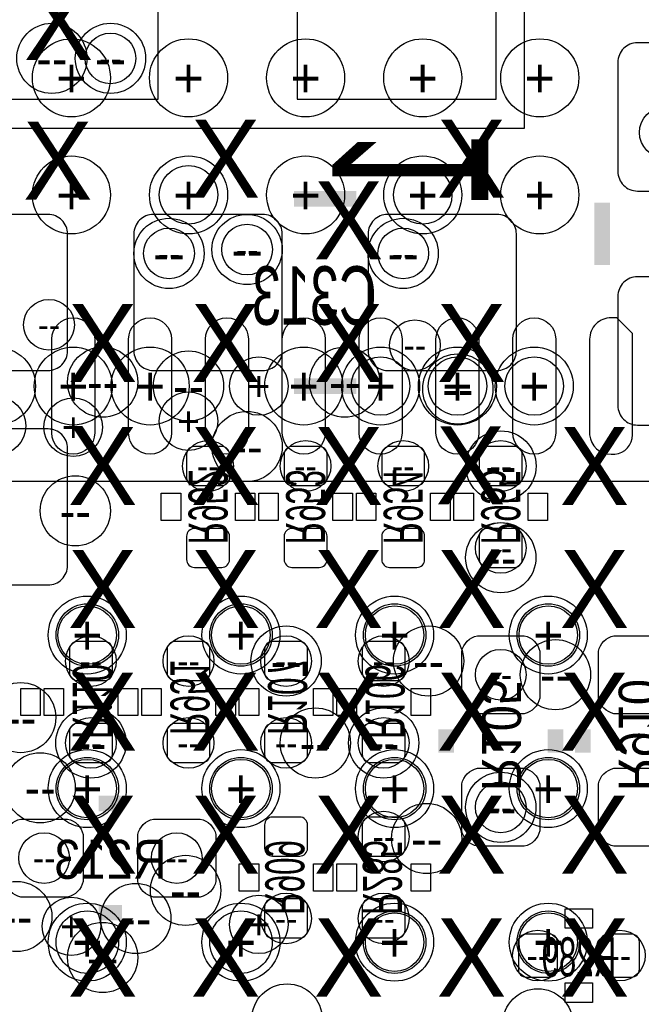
# Model space of a CAD drawing. Extents: x -22 to 398, y -34 to 263.
# Tile 33 of 48: x 29.83 to 33.88, y 40.91 to 47.33. Entities that reach past the tile are written whole.
import ezdxf
from ezdxf.enums import TextEntityAlignment as Align

# ---------------------------------------------------------------- set-up
doc = ezdxf.new("R2010")
doc.units = 0
for name, color, linetype in [('ASSY_BOT', 211, 'CONTINUOUS'), ('BOT', 153, 'CONTINUOUS'), ('DRILL', 254, 'CONTINUOUS'), ('SILK_BOT', 120, 'CONTINUOUS'), ('SILK_TOP', 211, 'CONTINUOUS'), ('TOP', 5, 'CONTINUOUS')]:
    doc.layers.add(name, color=color, linetype=linetype)

# ---------------------------------------------------------------- blocks, each defined once
blk = doc.blocks.new('FIGURE_CIRCLE')
blk.add_circle((0, 0), 0.5)

msp = doc.modelspace()

# ---------------------------------------------------------------- linework, layer by layer
at = {"layer": 'BOT'}
for points in [[(30.73273, 46.808898), (30.73273, 47.824898), (29.43733, 47.824898), (29.43733, 46.808898)], [(32.932878, 46.808898), (32.932878, 47.824898), (31.637478, 47.824898), (31.637478, 46.808898)]]:
    msp.add_lwpolyline(points, close=True, dxfattribs=at)
for points in [[(34.614104, 47.17542), (33.852104, 47.17542, 0.414214), (33.725104, 47.04842), (33.725104, 46.33722, 0.414214), (33.852104, 46.21022), (34.614104, 46.21022, 0.414214), (34.741104, 46.33722), (34.741104, 47.04842, 0.414214)], [(30.143704, 45.16882), (30.143704, 45.93082, 0.414214), (30.016704, 46.05782), (29.305504, 46.05782, 0.414214), (29.178504, 45.93082), (29.178504, 45.16882, 0.414214), (29.305504, 45.04182), (30.016704, 45.04182, 0.414214)], [(31.540704, 45.16882), (31.540704, 45.93082, 0.414214), (31.413704, 46.05782), (30.702504, 46.05782, 0.414214), (30.575504, 45.93082), (30.575504, 45.16882, 0.414214), (30.702504, 45.04182), (31.413704, 45.04182, 0.414214)], [(33.064704, 45.16882), (33.064704, 45.93082, 0.414214), (32.937704, 46.05782), (32.226504, 46.05782, 0.414214), (32.099504, 45.93082), (32.099504, 45.16882, 0.414214), (32.226504, 45.04182), (32.937704, 45.04182, 0.414214)], [(34.614104, 45.65142), (33.852104, 45.65142, 0.414214), (33.725104, 45.52442), (33.725104, 44.81322, 0.414214), (33.852104, 44.68622), (34.614104, 44.68622, 0.414214), (34.741104, 44.81322), (34.741104, 45.52442, 0.414214)], [(30.143704, 43.77182), (30.143704, 44.53382, 0.414214), (30.016704, 44.66082), (29.305504, 44.66082, 0.414214), (29.178504, 44.53382), (29.178504, 43.77182, 0.414214), (29.305504, 43.64482), (30.016704, 43.64482, 0.414214)], [(30.969204, 44.54652, 0.414214), (30.918404, 44.49572), (30.918404, 44.34332, 0.414214), (30.969204, 44.29252), (31.147004, 44.29252, 0.414214), (31.197804, 44.34332), (31.197804, 44.49572, 0.414214), (31.147004, 44.54652)], [(31.604204, 44.54652, 0.414214), (31.553404, 44.49572), (31.553404, 44.34332, 0.414214), (31.604204, 44.29252), (31.782004, 44.29252, 0.414214), (31.832804, 44.34332), (31.832804, 44.49572, 0.414214), (31.782004, 44.54652)], [(32.239204, 44.54652, 0.414214), (32.188404, 44.49572), (32.188404, 44.34332, 0.414214), (32.239204, 44.29252), (32.417004, 44.29252, 0.414214), (32.467804, 44.34332), (32.467804, 44.49572, 0.414214), (32.417004, 44.54652)], [(32.874204, 44.54652, 0.414214), (32.823404, 44.49572), (32.823404, 44.34332, 0.414214), (32.874204, 44.29252), (33.052004, 44.29252, 0.414214), (33.102804, 44.34332), (33.102804, 44.49572, 0.414214), (33.052004, 44.54652)], [(30.969204, 44.01312, 0.414214), (30.918404, 43.96232), (30.918404, 43.80992, 0.414214), (30.969204, 43.75912), (31.147004, 43.75912, 0.414214), (31.197804, 43.80992), (31.197804, 43.96232, 0.414214), (31.147004, 44.01312)], [(31.604204, 44.01312, 0.414214), (31.553404, 43.96232), (31.553404, 43.80992, 0.414214), (31.604204, 43.75912), (31.782004, 43.75912, 0.414214), (31.832804, 43.80992), (31.832804, 43.96232, 0.414214), (31.782004, 44.01312)], [(32.239204, 44.01312, 0.414214), (32.188404, 43.96232), (32.188404, 43.80992, 0.414214), (32.239204, 43.75912), (32.417004, 43.75912, 0.414214), (32.467804, 43.80992), (32.467804, 43.96232, 0.414214), (32.417004, 44.01312)], [(32.874204, 44.01312, 0.414214), (32.823404, 43.96232), (32.823404, 43.80992, 0.414214), (32.874204, 43.75912), (33.052004, 43.75912, 0.414214), (33.102804, 43.80992), (33.102804, 43.96232, 0.414214), (33.052004, 44.01312)], [(32.709104, 42.90822), (32.709104, 43.21302, -0.294587), (32.810704, 43.31462), (33.115504, 43.31462, -0.294587), (33.217104, 43.21302), (33.217104, 42.90822, -0.294587), (33.115504, 42.80662), (32.810704, 42.80662, -0.294587)], [(33.598104, 42.90822), (33.598104, 43.21302, -0.294587), (33.699704, 43.31462), (34.004504, 43.31462, -0.294587), (34.106104, 43.21302), (34.106104, 42.90822, -0.294587), (34.004504, 42.80662), (33.699704, 42.80662, -0.294587)], [(30.385004, 43.02252, 0.414214), (30.435804, 43.07332), (30.435804, 43.22572, 0.414214), (30.385004, 43.27652), (30.207204, 43.27652, 0.414214), (30.156404, 43.22572), (30.156404, 43.07332, 0.414214), (30.207204, 43.02252)], [(30.842204, 43.27652, 0.414214), (30.791404, 43.22572), (30.791404, 43.07332, 0.414214), (30.842204, 43.02252), (31.020004, 43.02252, 0.414214), (31.070804, 43.07332), (31.070804, 43.22572, 0.414214), (31.020004, 43.27652)], [(31.655004, 43.02252, 0.414214), (31.705804, 43.07332), (31.705804, 43.22572, 0.414214), (31.655004, 43.27652), (31.477204, 43.27652, 0.414214), (31.426404, 43.22572), (31.426404, 43.07332, 0.414214), (31.477204, 43.02252)], [(32.290004, 43.02252, 0.414214), (32.340804, 43.07332), (32.340804, 43.22572, 0.414214), (32.290004, 43.27652), (32.112204, 43.27652, 0.414214), (32.061404, 43.22572), (32.061404, 43.07332, 0.414214), (32.112204, 43.02252)], [(30.207204, 42.74312, 0.414214), (30.156404, 42.69232), (30.156404, 42.53992, 0.414214), (30.207204, 42.48912), (30.385004, 42.48912, 0.414214), (30.435804, 42.53992), (30.435804, 42.69232, 0.414214), (30.385004, 42.74312)], [(30.842204, 42.74312, 0.414214), (30.791404, 42.69232), (30.791404, 42.53992, 0.414214), (30.842204, 42.48912), (31.020004, 42.48912, 0.414214), (31.070804, 42.53992), (31.070804, 42.69232, 0.414214), (31.020004, 42.74312)], [(31.477204, 42.74312, 0.414214), (31.426404, 42.69232), (31.426404, 42.53992, 0.414214), (31.477204, 42.48912), (31.655004, 42.48912, 0.414214), (31.705804, 42.53992), (31.705804, 42.69232, 0.414214), (31.655004, 42.74312)], [(32.112204, 42.74312, 0.414214), (32.061404, 42.69232), (32.061404, 42.53992, 0.414214), (32.112204, 42.48912), (32.290004, 42.48912, 0.414214), (32.340804, 42.53992), (32.340804, 42.69232, 0.414214), (32.290004, 42.74312)], [(32.709104, 42.04462), (32.709104, 42.34942, -0.294587), (32.810704, 42.45102), (33.115504, 42.45102, -0.294587), (33.217104, 42.34942), (33.217104, 42.04462, -0.294587), (33.115504, 41.94302), (32.810704, 41.94302, -0.294587)], [(33.598104, 42.04462), (33.598104, 42.34942, -0.294587), (33.699704, 42.45102), (34.004504, 42.45102, -0.294587), (34.106104, 42.34942), (34.106104, 42.04462, -0.294587), (34.004504, 41.94302), (33.699704, 41.94302, -0.294587)], [(31.655004, 41.87952, 0.414214), (31.705804, 41.93032), (31.705804, 42.08272, 0.414214), (31.655004, 42.13352), (31.477204, 42.13352, 0.414214), (31.426404, 42.08272), (31.426404, 41.93032, 0.414214), (31.477204, 41.87952)], [(32.290004, 41.87952, 0.414214), (32.340804, 41.93032), (32.340804, 42.08272, 0.414214), (32.290004, 42.13352), (32.112204, 42.13352, 0.414214), (32.061404, 42.08272), (32.061404, 41.93032, 0.414214), (32.112204, 41.87952)], [(30.143704, 41.61282), (29.838904, 41.61282, -0.294587), (29.737304, 41.71442), (29.737304, 42.01922, -0.294587), (29.838904, 42.12082), (30.143704, 42.12082, -0.294587), (30.245304, 42.01922), (30.245304, 41.71442, -0.294587)], [(31.007304, 41.61282), (30.702504, 41.61282, -0.294587), (30.600904, 41.71442), (30.600904, 42.01922, -0.294587), (30.702504, 42.12082), (31.007304, 42.12082, -0.294587), (31.108904, 42.01922), (31.108904, 41.71442, -0.294587)], [(31.655004, 41.34612, 0.414214), (31.705804, 41.39692), (31.705804, 41.54932, 0.414214), (31.655004, 41.60012), (31.477204, 41.60012, 0.414214), (31.426404, 41.54932), (31.426404, 41.39692, 0.414214), (31.477204, 41.34612)], [(32.290004, 41.34612, 0.414214), (32.340804, 41.39692), (32.340804, 41.54932, 0.414214), (32.290004, 41.60012), (32.112204, 41.60012, 0.414214), (32.061404, 41.54932), (32.061404, 41.39692, 0.414214), (32.112204, 41.34612)], [(33.077404, 41.14292, 0.414214), (33.128204, 41.09212), (33.280604, 41.09212, 0.414214), (33.331404, 41.14292), (33.331404, 41.32072, 0.414214), (33.280604, 41.37152), (33.128204, 41.37152, 0.414214), (33.077404, 41.32072)], [(33.610804, 41.14292, 0.414214), (33.661604, 41.09212), (33.814004, 41.09212, 0.414214), (33.864804, 41.14292), (33.864804, 41.32072, 0.414214), (33.814004, 41.37152), (33.661604, 41.37152, 0.414214), (33.610804, 41.32072)]]:
    msp.add_lwpolyline(points, format="xyb", close=True, dxfattribs=at)
at = {"layer": 'SILK_BOT'}
for points in [[(33.115504, 46.61662), (29.254704, 46.61662), (29.254704, 49.81702), (33.115504, 49.81702)], [(30.753304, 44.24172), (30.880304, 44.24172), (30.880304, 44.06392), (30.753304, 44.06392)], [(31.235904, 44.24172), (31.362904, 44.24172), (31.362904, 44.06392), (31.235904, 44.06392)], [(31.388304, 44.24172), (31.515304, 44.24172), (31.515304, 44.06392), (31.388304, 44.06392)], [(31.870904, 44.24172), (31.997904, 44.24172), (31.997904, 44.06392), (31.870904, 44.06392)], [(32.023304, 44.24172), (32.150304, 44.24172), (32.150304, 44.06392), (32.023304, 44.06392)], [(32.505904, 44.24172), (32.632904, 44.24172), (32.632904, 44.06392), (32.505904, 44.06392)], [(32.658304, 44.24172), (32.785304, 44.24172), (32.785304, 44.06392), (32.658304, 44.06392)], [(33.140904, 44.24172), (33.267904, 44.24172), (33.267904, 44.06392), (33.140904, 44.06392)], [(29.838904, 42.97172), (29.965904, 42.97172), (29.965904, 42.79392), (29.838904, 42.79392)], [(29.991304, 42.97172), (30.118304, 42.97172), (30.118304, 42.79392), (29.991304, 42.79392)], [(30.473904, 42.97172), (30.600904, 42.97172), (30.600904, 42.79392), (30.473904, 42.79392)], [(30.626304, 42.97172), (30.753304, 42.97172), (30.753304, 42.79392), (30.626304, 42.79392)], [(31.108904, 42.97172), (31.235904, 42.97172), (31.235904, 42.79392), (31.108904, 42.79392)], [(31.388304, 42.79392), (31.261304, 42.79392), (31.261304, 42.97172), (31.388304, 42.97172)], [(31.870904, 42.79392), (31.743904, 42.79392), (31.743904, 42.97172), (31.870904, 42.97172)], [(32.023304, 42.79392), (31.896304, 42.79392), (31.896304, 42.97172), (32.023304, 42.97172)], [(32.505904, 42.79392), (32.378904, 42.79392), (32.378904, 42.97172), (32.505904, 42.97172)], [(31.388304, 41.65092), (31.261304, 41.65092), (31.261304, 41.82872), (31.388304, 41.82872)], [(31.870904, 41.65092), (31.743904, 41.65092), (31.743904, 41.82872), (31.870904, 41.82872)], [(32.023304, 41.65092), (31.896304, 41.65092), (31.896304, 41.82872), (32.023304, 41.82872)], [(32.505904, 41.65092), (32.378904, 41.65092), (32.378904, 41.82872), (32.505904, 41.82872)], [(33.382204, 41.40962), (33.382204, 41.53662), (33.560004, 41.53662), (33.560004, 41.40962)], [(33.382204, 40.92702), (33.382204, 41.05402), (33.560004, 41.05402), (33.560004, 40.92702)]]:
    msp.add_lwpolyline(points, close=True, dxfattribs=at)
at = {"layer": 'SILK_BOT', "const_width": 0.1016}
for points in [[(31.616904, 46.15942), (32.023304, 46.15942)], [(33.623504, 45.72762), (33.623504, 46.13402)], [(31.616904, 44.94022), (32.023304, 44.94022)], [(32.607504, 42.55262), (32.607504, 42.70502)], [(33.318704, 42.55262), (33.318704, 42.70502)], [(33.496504, 42.55262), (33.496504, 42.70502)], [(30.499304, 42.22242), (30.346904, 42.22242)], [(30.499304, 41.51122), (30.346904, 41.51122)]]:
    msp.add_lwpolyline(points, dxfattribs=at)
at = {"layer": 'SILK_TOP'}
msp.add_lwpolyline([(23.271988, 33.318704), (34.27222, 33.318704), (34.27222, 44.318936), (23.271988, 44.318936), (23.271988, 33.318704)], dxfattribs=at)
at = {"layer": 'TOP'}
for points in [[(30.320742, 45.24502), (30.320742, 44.63542, -1), (30.041342, 44.63542), (30.041342, 45.24502, -1)], [(30.820868, 45.24502), (30.820868, 44.63542, -1), (30.541468, 44.63542), (30.541468, 45.24502, -1)], [(31.32074, 45.24502), (31.32074, 44.63542, -1), (31.04134, 44.63542), (31.04134, 45.24502, -1)], [(31.820866, 45.24502), (31.820866, 44.63542, -1), (31.541466, 44.63542), (31.541466, 45.24502, -1)], [(32.320738, 45.24502), (32.320738, 44.63542, -1), (32.041338, 44.63542), (32.041338, 45.24502, -1)], [(32.820864, 45.24502), (32.820864, 44.63542, -1), (32.541464, 44.63542), (32.541464, 45.24502, -1)], [(33.320736, 45.24502), (33.320736, 44.63542, -1), (33.041336, 44.63542), (33.041336, 45.24502, -1)], [(33.681162, 44.49572), (33.705546, 44.49572, 0.386263), (33.820862, 44.62272), (33.820862, 45.28312), (33.719262, 45.38472), (33.681162, 45.38472, 0.414214), (33.541462, 45.24502), (33.541462, 44.62272, 0.386607)]]:
    msp.add_lwpolyline(points, format="xyb", close=True, dxfattribs=at)
for centre in [(30.272228, 43.318938), (31.272226, 43.318938), (32.272224, 43.318938), (33.272222, 43.318938), (30.272228, 42.31894), (31.272226, 42.31894), (32.272224, 42.31894), (33.272222, 42.31894), (30.272228, 41.318942), (31.272226, 41.318942), (32.272224, 41.318942), (33.272222, 41.318942)]:
    msp.add_circle(centre, 0.2032, dxfattribs=at)

# ---------------------------------------------------------------- block references
at = {"layer": 'DRILL'}
for p, xscale, yscale in [((30.042104, 47.07382), 0.4572, 0.4572), ((30.423104, 47.07382), 0.4572, 0.4572), ((30.169104, 46.94682), 0.508, 0.508), ((30.423104, 47.07382), 0.3302, 0.3302), ((30.931104, 46.94682), 0.508, 0.508), ((31.693104, 46.94682), 0.508, 0.508), ((32.455104, 46.94682), 0.508, 0.508), ((33.217104, 46.94682), 0.508, 0.508), ((34.029904, 46.59122), 0.3302, 0.3302), ((30.169104, 46.18482), 0.508, 0.508), ((30.931104, 46.18482), 0.508, 0.508), ((31.693104, 46.18482), 0.508, 0.508), ((32.455104, 46.18482), 0.508, 0.508), ((33.217104, 46.18482), 0.508, 0.508), ((30.931104, 46.18482), 0.381, 0.381), ((32.455104, 46.18482), 0.381, 0.381), ((31.312104, 45.82922), 0.4572, 0.4572), ((30.804104, 45.80382), 0.4572, 0.4572), ((31.312104, 45.82922), 0.3302, 0.3302), ((32.328104, 45.80382), 0.4572, 0.4572), ((30.804104, 45.80382), 0.3302, 0.3302), ((32.328104, 45.80382), 0.3302, 0.3302), ((30.023054, 45.339), 0.3302, 0.3302), ((32.40405, 45.20565), 0.3302, 0.3302), ((29.68117, 44.94022), 0.508, 0.508), ((30.181042, 44.94022), 0.508, 0.508), ((30.372304, 44.96562), 0.4572, 0.4572), ((30.681168, 44.94022), 0.508, 0.508), ((30.931104, 44.94022), 0.4572, 0.4572), ((31.681166, 44.94022), 0.508, 0.508), ((31.947104, 44.96562), 0.4572, 0.4572), ((32.181038, 44.94022), 0.508, 0.508), ((32.681164, 44.94022), 0.508, 0.508), ((32.683704, 44.92117), 0.4572, 0.4572), ((33.181036, 44.94022), 0.508, 0.508), ((31.388304, 44.94022), 0.381, 0.381), ((32.181038, 44.94022), 0.381, 0.381), ((32.681164, 44.94022), 0.381, 0.381), ((33.181036, 44.94022), 0.381, 0.381), ((30.931104, 44.71162), 0.381, 0.381), ((29.68117, 44.680886), 0.381, 0.381), ((30.181042, 44.672758), 0.381, 0.381), ((31.312104, 44.54652), 0.4572, 0.4572), ((32.96412, 44.41952), 0.4572, 0.4572), ((31.058104, 44.41952), 0.3302, 0.3302), ((31.693104, 44.41952), 0.3302, 0.3302), ((32.328104, 44.41952), 0.3302, 0.3302), ((32.963104, 44.41952), 0.3302, 0.3302), ((30.194504, 44.12742), 0.4572, 0.4572), ((32.963104, 43.82262), 0.4572, 0.4572), ((32.963104, 43.88612), 0.3302, 0.3302), ((30.272228, 43.318938), 0.508, 0.508), ((31.272226, 43.318938), 0.508, 0.508), ((32.272224, 43.318938), 0.508, 0.508), ((33.272222, 43.318938), 0.508, 0.508), ((30.272228, 43.318938), 0.381, 0.381), ((31.272226, 43.318938), 0.381, 0.381), ((32.272224, 43.318938), 0.381, 0.381), ((33.272222, 43.318938), 0.381, 0.381), ((31.566104, 43.14952), 0.4572, 0.4572), ((32.493204, 43.14952), 0.4572, 0.4572), ((30.296104, 43.14952), 0.3302, 0.3302), ((30.931104, 43.14952), 0.3302, 0.3302), ((31.566104, 43.14952), 0.3302, 0.3302), ((32.201104, 43.14952), 0.3302, 0.3302), ((33.318704, 43.06062), 0.4572, 0.4572), ((32.963104, 43.06062), 0.3302, 0.3302), ((29.838904, 42.78122), 0.4572, 0.4572), ((30.296104, 42.61612), 0.4572, 0.4572), ((31.756604, 42.61612), 0.4572, 0.4572), ((32.201104, 42.61612), 0.4572, 0.4572), ((30.296104, 42.61612), 0.3302, 0.3302), ((30.931104, 42.61612), 0.3302, 0.3302), ((31.566104, 42.61612), 0.3302, 0.3302), ((32.201104, 42.61612), 0.3302, 0.3302), ((30.272228, 42.31894), 0.508, 0.508), ((31.272226, 42.31894), 0.508, 0.508), ((32.272224, 42.31894), 0.508, 0.508), ((33.272222, 42.31894), 0.508, 0.508), ((29.965904, 42.32402), 0.4572, 0.4572), ((30.272228, 42.31894), 0.381, 0.381), ((31.272226, 42.31894), 0.381, 0.381), ((32.272224, 42.31894), 0.381, 0.381), ((33.272222, 42.31894), 0.381, 0.381), ((32.963104, 42.19702), 0.4572, 0.4572), ((32.963104, 42.19702), 0.3302, 0.3302), ((32.480504, 41.99382), 0.4572, 0.4572), ((32.201104, 42.00652), 0.3302, 0.3302), ((29.991304, 41.86682), 0.3302, 0.3302), ((30.854904, 41.86682), 0.3302, 0.3302), ((30.912054, 41.656), 0.4572, 0.4572), ((29.813504, 41.48582), 0.4572, 0.4572), ((30.588204, 41.47312), 0.4572, 0.4572), ((30.169104, 41.422066), 0.381, 0.381), ((31.388304, 41.43502), 0.381, 0.381), ((31.566104, 41.47312), 0.3302, 0.3302), ((32.201104, 41.47312), 0.3302, 0.3302), ((30.272228, 41.318942), 0.508, 0.508), ((31.272226, 41.318942), 0.508, 0.508), ((32.272224, 41.318942), 0.508, 0.508), ((33.272222, 41.318942), 0.508, 0.508), ((32.272224, 41.318942), 0.381, 0.381), ((33.272222, 41.318942), 0.381, 0.381), ((30.372304, 41.21912), 0.4572, 0.4572), ((33.204404, 41.23182), 0.3302, 0.3302), ((33.737804, 41.23182), 0.3302, 0.3302), ((31.572454, 40.81907), 0.4572, 0.4572), ((33.204404, 40.78732), 0.4572, 0.4572)]:
    msp.add_blockref('FIGURE_CIRCLE', p, dxfattribs=dict(at, xscale=xscale, yscale=yscale))

# ---------------------------------------------------------------- texts
at = {"layer": 'ASSY_BOT', "text_generation_flag": 2}
for s, height, width, p in [('C313', 0.381, 0.666667, (31.75, 45.339)), ('R213', 0.254, 0.9, (30.423104, 41.731438)), ('R289', 0.254, 0.6, (33.471104, 41.096438))]:
    msp.add_text(s, height=height, dxfattribs=dict(at, width=width)).set_placement(p, align=Align.CENTER)
for s, width, p in [('R952', 0.6, (30.931104, 44.15282)), ('R953', 0.6, (31.566104, 44.15282)), ('R954', 0.6, (32.201104, 44.15282)), ('R955', 0.6, (32.836104, 44.15282)), ('R110', 0.6, (30.178248, 42.886376)), ('R951', 0.6, (30.813248, 42.911776)), ('R107', 0.6, (31.448248, 42.911776)), ('R106', 0.6, (32.083248, 42.886376)), ('R105', 0.9, (32.841184, 42.66692)), ('R910', 0.9, (33.730184, 42.66692)), ('R909', 0.6, (31.430722, 41.73982)), ('R285', 0.6, (32.065722, 41.73982))]:
    msp.add_text(s, height=0.254, rotation=270, dxfattribs=dict(at, width=width)).set_placement(p, align=Align.CENTER)
at = {"layer": 'DRILL'}
for s, height, p in [('X', 0.508, (30.08503, 47.316898)), ('--', 0.1651, (30.423104, 47.07382)), ('--', 0.2286, (30.042104, 47.07382)), ('+', 0.254, (30.169104, 46.94682)), ('--', 0.2286, (30.423104, 47.07382)), ('+', 0.254, (30.931104, 46.94682)), ('+', 0.254, (31.693104, 46.94682)), ('+', 0.254, (32.455104, 46.94682)), ('+', 0.254, (33.217104, 46.94682)), ('X', 0.508, (30.080204, 46.40707)), ('X', 0.508, (31.172404, 46.41977)), ('X', 0.508, (32.772604, 46.41977)), ('+', 0.254, (30.169104, 46.18482)), ('+', 0.254, (30.931104, 46.18482)), ('+', 0.1905, (30.931104, 46.18482)), ('+', 0.254, (31.693104, 46.18482)), ('X', 0.508, (31.972504, 46.01972)), ('+', 0.254, (32.455104, 46.18482)), ('+', 0.1905, (32.455104, 46.18482)), ('+', 0.254, (33.217104, 46.18482)), ('--', 0.2286, (30.804104, 45.80382)), ('--', 0.1651, (30.804104, 45.80382)), ('--', 0.2286, (31.312104, 45.82922)), ('--', 0.1651, (31.312104, 45.82922)), ('--', 0.2286, (32.328104, 45.80382)), ('--', 0.1651, (32.328104, 45.80382)), ('X', 0.508, (30.372304, 45.21962)), ('X', 0.508, (31.172404, 45.21962)), ('X', 0.508, (31.972504, 45.21962)), ('X', 0.508, (32.772604, 45.21962)), ('--', 0.1651, (30.023054, 45.339)), ('--', 0.1651, (32.40405, 45.20565)), ('+', 0.254, (30.181042, 44.94022)), ('+', 0.254, (30.681168, 44.94022)), ('+', 0.254, (31.681166, 44.94022)), ('+', 0.254, (32.181038, 44.94022)), ('+', 0.254, (32.681164, 44.94022)), ('+', 0.254, (33.181036, 44.94022)), ('--', 0.2286, (30.372304, 44.96562)), ('+', 0.1905, (31.388304, 44.94022)), ('--', 0.2286, (31.947104, 44.96562)), ('+', 0.1905, (32.181038, 44.94022)), ('+', 0.1905, (32.681164, 44.94022)), ('+', 0.1905, (33.181036, 44.94022)), ('--', 0.2286, (30.931104, 44.94022)), ('--', 0.2286, (32.683704, 44.92117)), ('+', 0.1905, (30.931104, 44.71162)), ('+', 0.1905, (30.181042, 44.672758)), ('X', 0.508, (30.372304, 44.41952)), ('X', 0.508, (31.172404, 44.41952)), ('X', 0.508, (31.972504, 44.41952)), ('X', 0.508, (32.766, 44.4246)), ('X', 0.508, (33.572704, 44.41952)), ('--', 0.2286, (31.312104, 44.54652)), ('--', 0.1651, (31.058104, 44.41952)), ('--', 0.1651, (31.693104, 44.41952)), ('--', 0.1651, (32.328104, 44.41952)), ('--', 0.2286, (32.96412, 44.41952)), ('--', 0.1651, (32.963104, 44.41952)), ('--', 0.2286, (30.194504, 44.12742)), ('X', 0.508, (30.372304, 43.61942)), ('X', 0.508, (31.172404, 43.61942)), ('X', 0.508, (31.972504, 43.61942)), ('X', 0.508, (32.772604, 43.61942)), ('--', 0.1651, (32.963104, 43.88612)), ('X', 0.508, (33.572704, 43.61942)), ('--', 0.2286, (32.963104, 43.82262)), ('+', 0.254, (30.272228, 43.318938)), ('+', 0.254, (31.272226, 43.318938)), ('+', 0.254, (32.272224, 43.318938)), ('+', 0.254, (33.272222, 43.318938)), ('+', 0.1905, (30.272228, 43.318938)), ('+', 0.1905, (31.272226, 43.318938)), ('+', 0.1905, (32.272224, 43.318938)), ('+', 0.1905, (33.272222, 43.318938)), ('--', 0.1651, (30.296104, 43.14952)), ('--', 0.1651, (30.931104, 43.14952)), ('--', 0.2286, (31.566104, 43.14952)), ('--', 0.1651, (31.566104, 43.14952)), ('--', 0.1651, (32.201104, 43.14952)), ('--', 0.2286, (32.493204, 43.14952)), ('X', 0.508, (30.372304, 42.81932)), ('X', 0.508, (31.172404, 42.81932)), ('X', 0.508, (31.972504, 42.81932)), ('X', 0.508, (32.772604, 42.81932)), ('--', 0.1651, (32.963104, 43.06062)), ('--', 0.2286, (33.318704, 43.06062)), ('X', 0.508, (33.572704, 42.81932)), ('--', 0.2286, (29.838904, 42.78122)), ('--', 0.2286, (30.296104, 42.61612)), ('--', 0.1651, (30.296104, 42.61612)), ('--', 0.1651, (30.931104, 42.61612)), ('--', 0.1651, (31.566104, 42.61612)), ('--', 0.2286, (31.756604, 42.61612)), ('--', 0.2286, (32.201104, 42.61612)), ('--', 0.1651, (32.201104, 42.61612)), ('+', 0.254, (30.272228, 42.31894)), ('+', 0.1905, (30.272228, 42.31894)), ('+', 0.254, (31.272226, 42.31894)), ('+', 0.1905, (31.272226, 42.31894)), ('+', 0.254, (32.272224, 42.31894)), ('+', 0.1905, (32.272224, 42.31894)), ('+', 0.254, (33.272222, 42.31894)), ('+', 0.1905, (33.272222, 42.31894)), ('--', 0.2286, (29.965904, 42.32402)), ('X', 0.508, (30.372304, 42.01922)), ('X', 0.508, (31.172404, 42.01922)), ('X', 0.508, (31.972504, 42.01922)), ('X', 0.508, (32.772604, 42.01922)), ('X', 0.508, (33.572704, 42.01922)), ('--', 0.2286, (32.963104, 42.19702)), ('--', 0.1651, (32.963104, 42.19702)), ('--', 0.1651, (32.201104, 42.00652)), ('--', 0.2286, (32.480504, 41.99382)), ('--', 0.1651, (29.991304, 41.86682)), ('--', 0.1651, (30.854904, 41.86682)), ('--', 0.2286, (30.912054, 41.656)), ('+', 0.1905, (30.169104, 41.422066)), ('+', 0.1905, (31.388304, 41.43502)), ('--', 0.2286, (29.813504, 41.48582)), ('X', 0.508, (30.372304, 41.21912)), ('--', 0.2286, (30.588204, 41.47312)), ('X', 0.508, (31.172404, 41.21912)), ('--', 0.1651, (31.566104, 41.47312)), ('X', 0.508, (31.972504, 41.21912)), ('--', 0.1651, (32.201104, 41.47312)), ('X', 0.508, (32.772604, 41.21912)), ('X', 0.508, (33.572704, 41.21912)), ('+', 0.254, (30.272228, 41.318942)), ('+', 0.254, (31.272226, 41.318942)), ('+', 0.254, (32.272224, 41.318942)), ('+', 0.1905, (32.272224, 41.318942)), ('+', 0.254, (33.272222, 41.318942)), ('+', 0.1905, (33.272222, 41.318942)), ('--', 0.2286, (30.372304, 41.21912)), ('--', 0.1651, (33.204404, 41.23182)), ('--', 0.1651, (33.737804, 41.23182))]:
    msp.add_text(s, height=height, dxfattribs=at).set_placement(p, align=Align.MIDDLE_CENTER)
at = {"layer": 'SILK_BOT', "text_generation_flag": 2, "width": 0.675}
msp.add_text('1', height=1.016, rotation=90, dxfattribs=at).set_placement((32.882332, 46.361858), align=Align.CENTER)

doc.saveas('drawing.dxf')
